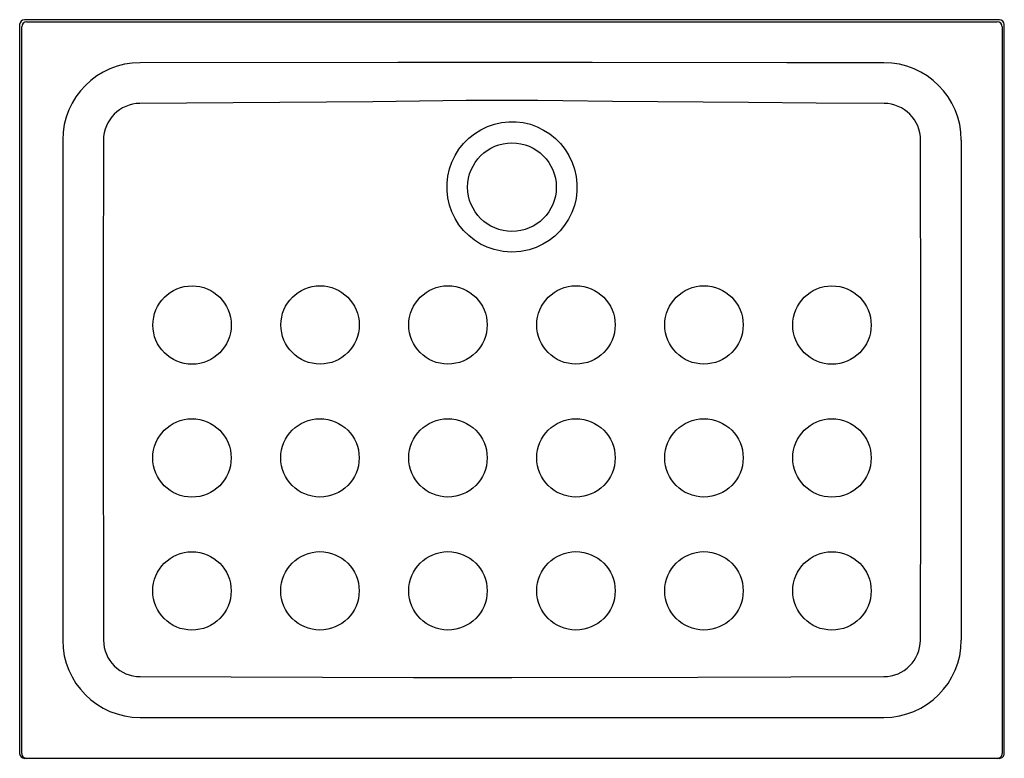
# Model space of a CAD drawing. Header units: millimetres. Extents: x 1601.48 to 1602.48, y 1392.91 to 1393.66.
import ezdxf

# ---------------------------------------------------------------- set-up
doc = ezdxf.new("R2010")
doc.units = ezdxf.units.MM
doc.layers.add('SANINDUSA', color=3, linetype='Continuous')

msp = doc.modelspace()

# ---------------------------------------------------------------- linework, layer by layer
at = {"layer": 'SANINDUSA'}
for p, q in [((1601.4787, 1393.6528), (1601.4787, 1392.9128)), ((1602.4737, 1393.6578), (1601.4837, 1393.6578)), ((1602.4787, 1392.9128), (1602.4787, 1393.6528)), ((1601.4858, 1392.9078), (1601.4837, 1392.9078)), ((1602.4716, 1392.9078), (1601.4858, 1392.9078)), ((1602.4737, 1392.9078), (1602.4716, 1392.9078))]:
    msp.add_line(p, q, dxfattribs=at)
at = {"layer": 'SANINDUSA', "flags": 128}
for points in [[(1601.4808, 1392.9128), (1601.4808, 1393.0782), (1601.4808, 1393.2708), (1601.4808, 1393.4633), (1601.4808, 1393.6507)], [(1601.4858, 1393.6557), (1601.8658, 1393.6558), (1602.2509, 1393.6558), (1602.4716, 1393.6557)], [(1602.4766, 1393.6507), (1602.4766, 1393.4633), (1602.4766, 1393.2708), (1602.4766, 1393.0782), (1602.4766, 1392.9128)], [(1602.3565, 1393.6142), (1602.2577, 1393.6142), (1602.0602, 1393.6143), (1601.9614, 1393.6144), (1601.8627, 1393.6143), (1601.601, 1393.6142)], [(1602.3566, 1393.5728), (1602.2877, 1393.5731), (1602.2188, 1393.5736), (1602.0809, 1393.5749), (1602.0302, 1393.5754), (1602.0049, 1393.5758), (1601.9795, 1393.5759), (1601.9322, 1393.5757), (1601.8848, 1393.5752), (1601.8375, 1393.5745), (1601.7902, 1393.574), (1601.6955, 1393.5733), (1601.6008, 1393.5728)], [(1601.9787, 1393.4218), (1601.9696, 1393.4225), (1601.9606, 1393.4244), (1601.9536, 1393.4268), (1601.9469, 1393.43), (1601.9406, 1393.434), (1601.9348, 1393.4386), (1601.9295, 1393.4438), (1601.9249, 1393.4496), (1601.921, 1393.4559), (1601.9177, 1393.4626), (1601.9153, 1393.4696), (1601.9136, 1393.4768), (1601.9128, 1393.4842), (1601.9128, 1393.4917), (1601.9136, 1393.499), (1601.9153, 1393.5063), (1601.9177, 1393.5133), (1601.921, 1393.52), (1601.9249, 1393.5263), (1601.9296, 1393.5322), (1601.9349, 1393.5374), (1601.9407, 1393.5421), (1601.947, 1393.5461), (1601.9538, 1393.5493), (1601.9608, 1393.5518), (1601.9681, 1393.5534), (1601.9755, 1393.5542), (1601.9829, 1393.5541), (1601.9902, 1393.5533), (1601.9974, 1393.5516), (1602.0043, 1393.5491), (1602.0108, 1393.5458), (1602.0171, 1393.5419), (1602.0228, 1393.5372), (1602.028, 1393.532), (1602.0327, 1393.5261), (1602.0366, 1393.5198), (1602.0399, 1393.513), (1602.0423, 1393.506), (1602.0439, 1393.4986), (1602.0447, 1393.4912), (1602.0446, 1393.4838), (1602.0438, 1393.4764), (1602.0421, 1393.4691), (1602.0395, 1393.4621), (1602.0362, 1393.4554), (1602.0322, 1393.4492), (1602.0276, 1393.4434), (1602.0222, 1393.4382), (1602.0164, 1393.4336), (1602.0101, 1393.4298), (1602.0033, 1393.4266), (1601.9963, 1393.4242), (1601.9876, 1393.4224), (1601.9787, 1393.4218)], [(1601.5224, 1393.5356), (1601.5224, 1393.4369), (1601.5224, 1393.2324), (1601.5224, 1393.0278)], [(1601.5638, 1393.5356), (1601.5634, 1393.3817), (1601.5634, 1393.2817), (1601.564, 1393.0279)], [(1602.3935, 1393.0279), (1602.3939, 1393.1818), (1602.394, 1393.2818), (1602.3941, 1393.3364), (1602.3937, 1393.5356)], [(1602.4351, 1393.0278), (1602.4351, 1393.1267), (1602.4351, 1393.3312), (1602.4351, 1393.5356)], [(1601.6011, 1392.9908), (1601.8787, 1392.99), (1601.9787, 1392.99), (1602.1676, 1392.9902), (1602.3564, 1392.9908)], [(1601.601, 1392.9492), (1601.6999, 1392.9492), (1601.8976, 1392.9492), (1602.0953, 1392.9492), (1602.3565, 1392.9492)]]:
    msp.add_lwpolyline(points, dxfattribs=at)
at = {"layer": 'SANINDUSA'}
for centre, radius in [((1601.9787, 1393.4878), 0.045), ((1601.6538, 1393.3478), 0.0398), ((1601.7838, 1393.3479), 0.0398), ((1601.9137, 1393.3479), 0.0398), ((1602.0437, 1393.3479), 0.0398), ((1602.1737, 1393.3479), 0.0398), ((1602.3037, 1393.3478), 0.0398), ((1601.6537, 1393.2128), 0.0398), ((1601.7837, 1393.2129), 0.0398), ((1601.9137, 1393.2129), 0.0398), ((1602.0437, 1393.2129), 0.0398), ((1602.1737, 1393.2129), 0.0398), ((1602.3037, 1393.2128), 0.0398), ((1601.6537, 1393.0778), 0.0398), ((1601.7837, 1393.0779), 0.0398), ((1601.9137, 1393.0779), 0.0398), ((1602.0437, 1393.0779), 0.0398), ((1602.1737, 1393.0779), 0.0398), ((1602.3037, 1393.0778), 0.0398)]:
    msp.add_circle(centre, radius, dxfattribs=at)
for centre, radius, start, end in [((1601.4858, 1393.6507), 0.005, 90.0819, 179.918), ((1602.4716, 1393.6507), 0.005, 0.082, 89.9181), ((1601.601, 1393.5356), 0.0786, 90.0259, 179.9819), ((1602.3564, 1393.5356), 0.0786, 0.0187, 89.9725), ((1601.6011, 1393.5355), 0.0373, 90.3595, 179.847), ((1602.3564, 1393.5355), 0.0373, 0.1495, 89.6009), ((1601.601, 1393.0279), 0.0786, 180.0146, 269.9859), ((1601.6011, 1393.028), 0.0372, 180.1081, 269.8999), ((1602.3563, 1393.028), 0.0372, 270.1016, 359.8905), ((1602.3564, 1393.0279), 0.0786, 270.0142, 359.9854), ((1601.4858, 1392.9128), 0.005, 179.9822, 269.983), ((1602.4716, 1392.9128), 0.005, 270.017, 0.0178)]:
    msp.add_arc(centre, radius, start, end, dxfattribs=at)
for centre, major_axis, ratio, start_param, end_param in [((1601.4837, 1393.6528), (0.00354, -0.00354), 0.998783, 2.356803, 3.926382), ((1602.4737, 1393.6528), (-0.00354, -0.00354), 0.998783, 2.356803, 3.926382), ((1601.4837, 1392.9128), (0.005, 0), 0.999391, 3.141593, 4.712389), ((1602.4737, 1392.9128), (-0.005, 0), 0.999391, 1.570796, 3.141593)]:
    msp.add_ellipse(centre, major_axis=major_axis, ratio=ratio, start_param=start_param, end_param=end_param, dxfattribs=at)

doc.saveas('drawing.dxf')
